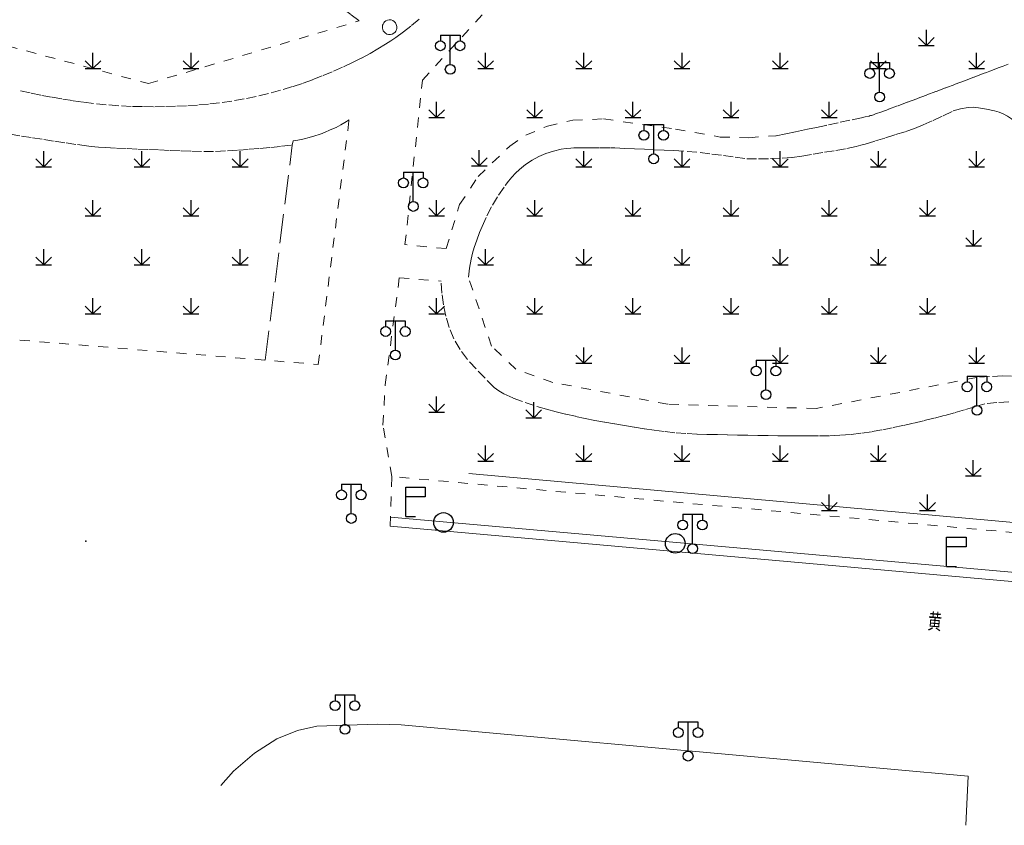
# Model space of a CAD drawing. Extents: x 39508475 to 39522402, y 3783947 to 3795549.
# Tile 106 of 256: x 39514293 to 39514393, y 3794153 to 3794235. Entities that reach past the tile are written whole.
import ezdxf
from ezdxf.enums import TextEntityAlignment as Align

# ---------------------------------------------------------------- set-up
doc = ezdxf.new("R2010")
doc.units = 0
doc.header["$PDSIZE"] = 0.2
doc.linetypes.add('X0', pattern=[4, 3, -1])
doc.linetypes.add('X6', pattern=[2, 1, -1])
doc.layers.get('0').update_dxf_attribs({"linetype": 'CONTINUOUS'})
for name, color, linetype in [('DLSS', 4, 'CONTINUOUS'), ('JCDL_CLKZD', 142, 'CONTINUOUS'), ('JCDL_JMDD_F', 231, 'CONTINUOUS'), ('JCDL_JT_ZJ', 100, 'CONTINUOUS'), ('JCDL_JTD_F', 100, 'CONTINUOUS'), ('ZBTZ', 3, 'CONTINUOUS')]:
    doc.layers.add(name, color=color, linetype=linetype)
for name, color, linetype, lineweight in [('JCDL_JMDX', 1, 'CONTINUOUS', 0), ('JCDL_ZBX', 3, 'CONTINUOUS', 0), ('JCDL_ZBX_F', 7, 'CONTINUOUS', 0)]:
    doc.layers.add(name, color=color, linetype=linetype, lineweight=lineweight)
doc.styles.add('HZ', font='rs', dxfattribs={"width": 0.8, "bigfont": 'hztxt'})
doc.linetypes.add('X19', pattern='A,4.5,[145,symbolx.shx,S=1,R=0,X=0,Y=1],4.5,-0.5,[146,symbolx.shx,S=1,R=0,X=0,Y=0],-0.5', length=10)
doc.linetypes.add('X49', pattern='A,0,[5,symbolt.shx,S=1,R=0,X=0,Y=0],-10', length=10)

# ---------------------------------------------------------------- blocks, each defined once
blk = doc.blocks.new('4564000')
at = {"color": 0}
for p, q in [((0, 3), (2, 3)), ((0, 0), (0, 3)), ((2, 3), (2, 2)), ((2, 2), (0, 2))]:
    blk.add_line(p, q, dxfattribs=at)
at = {"color": 0, "linetype": 'Continuous', "flags": 128}
blk.add_lwpolyline([(0, 0), (1, 0)], dxfattribs=at)
blk = doc.blocks.new('5820000')
at = {"color": 0, "linetype": 'Continuous'}
blk.add_circle((0, 0), 1, dxfattribs=at)
blk = doc.blocks.new('9530003')
at = {"color": 0}
for p, q in [((0, 0), (0, 1.6)), ((-0.8, 0), (0.8, 0))]:
    blk.add_line(p, q, dxfattribs=at)
at = {"color": 0, "linetype": 'Continuous'}
for points in [[(0, 0), (-0.8, 0.8)], [(0, 0), (0.8, 0.8)]]:
    blk.add_lwpolyline(points, dxfattribs=at)
blk = doc.blocks.new('3521000')
at = {"color": 0}
for p, q in [((-1, 3.5), (1, 3.5)), ((0, 0.5), (0, 3.5))]:
    blk.add_line(p, q, dxfattribs=at)
at = {"color": 0, "linetype": 'Continuous', "flags": 128}
for points in [[(-1, 3.5), (-1, 2.9)], [(1, 3.5), (1, 2.9)]]:
    blk.add_lwpolyline(points, dxfattribs=at)
at = {"color": 0}
for centre in [(-1, 2.4), (1, 2.4), (0, 0)]:
    blk.add_circle(centre, 0.5, dxfattribs=at)

msp = doc.modelspace()

# ---------------------------------------------------------------- linework, layer by layer
at = {"layer": 'DLSS', "linetype": 'X6', "lineweight": 0}
for points in [[(39514316.47809, 3794250), (39514316.76321, 3794249.30109), (39514317.27083, 3794248.1312), (39514317.68689, 3794247.20523), (39514318.10643, 3794246.28082), (39514318.52944, 3794245.35799), (39514318.87558, 3794244.6171), (39514319.22968, 3794243.87998), (39514319.76103, 3794242.85428), (39514320.34246, 3794241.85612), (39514320.97255, 3794240.88794), (39514321.64977, 3794239.95212), (39514322.37246, 3794239.05095), (39514323.13883, 3794238.18663), (39514323.89424, 3794237.47268), (39514324.67142, 3794236.78249), (39514325.46962, 3794236.11673), (39514326.28808, 3794235.47602), (39514327.126, 3794234.861)], [(39514333.5609, 3794228.812), (39514347.30595, 3794243.85802), (39514348.25209, 3794250)], [(39514277.793, 3794235.93), (39514305.65913, 3794228.46989), (39514327.126, 3794234.861)], [(39514333.21304, 3794235.01637), (39514332.39054, 3794234.33254), (39514331.63159, 3794233.74073), (39514330.85355, 3794233.17425), (39514330.33305, 3794232.81916), (39514329.80271, 3794232.47893), (39514329.0203, 3794232.00299), (39514328.22878, 3794231.54238), (39514327.33834, 3794231.05827), (39514326.42987, 3794230.6089), (39514325.408, 3794230.13738), (39514324.37896, 3794229.68171), (39514323.343, 3794229.242), (39514322.35428, 3794228.84913), (39514321.3539, 3794228.48701), (39514320.3428, 3794228.15599), (39514319.11541, 3794227.79226), (39514317.87908, 3794227.46017), (39514316.63464, 3794227.15995), (39514315.3989, 3794226.90057), (39514314.15507, 3794226.68334), (39514312.90457, 3794226.50851), (39514311.78811, 3794226.38388), (39514310.66922, 3794226.28326), (39514309.54844, 3794226.2067), (39514308.42626, 3794226.15424), (39514307.29597, 3794226.12353), (39514306.16532, 3794226.11272), (39514305.03465, 3794226.12182), (39514303.90431, 3794226.15082), (39514302.62465, 3794226.21264), (39514301.34718, 3794226.3098), (39514300.07288, 3794226.44221), (39514298.99604, 3794226.57764), (39514297.92143, 3794226.72976), (39514296.8493, 3794226.89854), (39514295.77993, 3794227.08392), (39514294.69381, 3794227.28946), (39514293.61095, 3794227.51152), (39514292.5316, 3794227.75006)], [(39514330.108, 3794233.459), (39514330.29433, 3794233.45527), (39514330.47551, 3794233.49896), (39514330.63917, 3794233.58704), (39514330.77501, 3794233.71387), (39514330.85063, 3794233.82375), (39514330.90577, 3794233.94521), (39514330.93874, 3794234.07445), (39514330.94509, 3794234.27733), (39514330.899, 3794234.475), (39514330.80923, 3794234.64781), (39514330.68101, 3794234.79437), (39514330.532, 3794234.89694), (39514330.36171, 3794234.95797), (39514330.18934, 3794234.97308), (39514330.01871, 3794234.94431), (39514329.84924, 3794234.87005), (39514329.702, 3794234.758), (39514329.61378, 3794234.65437), (39514329.54703, 3794234.53576), (39514329.50423, 3794234.40656), (39514329.48481, 3794234.26228), (39514329.49147, 3794234.11685), (39514329.52398, 3794233.97494), (39514329.5796, 3794233.84472), (39514329.65733, 3794233.72636), (39514329.75473, 3794233.62358), (39514329.91945, 3794233.51571), (39514330.108, 3794233.459)], [(39514393.2069, 3794230.4431), (39514392.70995, 3794230.25289), (39514392.21284, 3794230.0631), (39514391.78516, 3794229.90026), (39514391.35732, 3794229.73786), (39514391.01707, 3794229.60898), (39514390.67676, 3794229.48028), (39514389.71612, 3794229.11725), (39514388.75548, 3794228.75427), (39514387.79481, 3794228.39133), (39514386.83413, 3794228.02844), (39514385.85986, 3794227.66081), (39514384.88534, 3794227.29384), (39514383.91057, 3794226.92754), (39514382.93556, 3794226.56191), (39514381.96029, 3794226.19693), (39514380.98478, 3794225.83262), (39514380.35332, 3794225.60045), (39514379.7197, 3794225.37428), (39514379.50819, 3794225.30143), (39514379.29576, 3794225.23129), (39514379.20984, 3794225.20503), (39514379.12313, 3794225.18153), (39514379.10138, 3794225.17604), (39514379.07962, 3794225.17062), (39514379.05826, 3794225.16536), (39514379.03688, 3794225.16016), (39514378.66577, 3794225.07284), (39514378.29367, 3794224.9898), (39514377.10078, 3794224.73181), (39514375.90749, 3794224.47572), (39514374.71378, 3794224.22155), (39514374.67336, 3794224.21298), (39514374.63294, 3794224.20443), (39514373.70764, 3794224.00873), (39514372.78232, 3794223.81304), (39514372.16441, 3794223.6836), (39514371.54601, 3794223.55653), (39514370.55785, 3794223.35669), (39514369.56921, 3794223.15921)], [(39514331.784, 3794212.073), (39514333.5609, 3794228.812)], [(39514366.595, 3794220.801), (39514367.79742, 3794220.79951), (39514368.99962, 3794220.82289), (39514370.20108, 3794220.87112), (39514371.20828, 3794220.95), (39514372.20957, 3794221.08454), (39514373.3585, 3794221.27341), (39514374.50679, 3794221.46608), (39514375.65444, 3794221.66256), (39514376.80143, 3794221.86283), (39514377.27525, 3794221.95421), (39514377.7459, 3794222.0607), (39514378.20779, 3794222.1799), (39514378.66615, 3794222.31201), (39514379.69751, 3794222.62679), (39514380.72788, 3794222.94476), (39514381.75726, 3794223.26593), (39514382.78564, 3794223.5903), (39514383.67998, 3794223.89968), (39514384.55707, 3794224.25504), (39514385.58527, 3794224.71492), (39514386.60438, 3794225.19464), (39514387.614, 3794225.694)], [(39514387.614, 3794225.694), (39514388.36558, 3794225.89418), (39514389.13243, 3794226.02416), (39514389.66604, 3794226.05313), (39514390.19869, 3794226.01009), (39514391.02232, 3794225.86612), (39514391.83774, 3794225.68121), (39514392.28728, 3794225.54584), (39514392.723, 3794225.371), (39514393.15122, 3794225.14944), (39514393.55448, 3794224.88516), (39514394.28307, 3794224.32169), (39514394.98042, 3794223.71998), (39514395.37612, 3794223.30327), (39514395.70743, 3794222.83373), (39514396.10274, 3794222.09665), (39514396.423, 3794221.324)], [(39514320.395, 3794222.628), (39514320.8836, 3794222.70709), (39514321.36992, 3794222.79912), (39514321.63677, 3794222.86), (39514321.90038, 3794222.93363), (39514322.51715, 3794223.12369), (39514323.13295, 3794223.31687), (39514323.24945, 3794223.35546), (39514323.36489, 3794223.39713), (39514323.47904, 3794223.4418), (39514323.59198, 3794223.48944), (39514324.17763, 3794223.74737), (39514324.76198, 3794224.00825), (39514325.00708, 3794224.12551), (39514325.24631, 3794224.25433), (39514325.67001, 3794224.50312), (39514326.087, 3794224.763)], [(39514322.95233, 3794199.85957), (39514326.087, 3794224.763)], [(39514335.985, 3794211.657), (39514337.34541, 3794216.14709), (39514339.234, 3794219), (39514342.45999, 3794222.10308), (39514344.095, 3794223.213), (39514346.31172, 3794224.13764), (39514348.878, 3794224.754), (39514352.0117, 3794224.86731), (39514359.325, 3794223.838)], [(39514291.58081, 3794223.30667), (39514292.71996, 3794223.12683), (39514293.85935, 3794222.94857), (39514294.99899, 3794222.77186), (39514296.13887, 3794222.59671), (39514297.27898, 3794222.42313), (39514298.41934, 3794222.25111), (39514299.12311, 3794222.15263), (39514299.82871, 3794222.06826), (39514300.55949, 3794221.99946), (39514301.29203, 3794221.95282), (39514302.38954, 3794221.90029), (39514303.48711, 3794221.84914), (39514304.58475, 3794221.79939), (39514305.68245, 3794221.75102), (39514306.78022, 3794221.70403), (39514307.87804, 3794221.65844), (39514308.97591, 3794221.61423), (39514310.07384, 3794221.57141), (39514311.28848, 3794221.54524), (39514312.50332, 3794221.55991), (39514313.71697, 3794221.61539), (39514314.81812, 3794221.68941), (39514315.91853, 3794221.7736), (39514317.01812, 3794221.86797), (39514318.11679, 3794221.97249), (39514319.21445, 3794222.08718), (39514320.311, 3794222.212)], [(39514359.325, 3794223.838), (39514363.87165, 3794223.02318), (39514366.80598, 3794222.95471), (39514369.56921, 3794223.15921)], [(39514320.311, 3794222.212), (39514320.395, 3794222.628)], [(39514338.23996, 3794208.74225), (39514338.35541, 3794209.67307), (39514338.51385, 3794210.59755), (39514338.65023, 3794211.18232), (39514338.82858, 3794211.75567), (39514339.10296, 3794212.52619), (39514339.38397, 3794213.29431), (39514339.50311, 3794213.60557), (39514339.62881, 3794213.91423), (39514340.12864, 3794215.0138), (39514340.69216, 3794216.08213), (39514341.31471, 3794217.11073), (39514341.99682, 3794218.10084), (39514342.32221, 3794218.52248), (39514342.66784, 3794218.92769), (39514343.04813, 3794219.33249), (39514343.447, 3794219.719), (39514344.06152, 3794220.23186), (39514344.7248, 3794220.67986), (39514345.40945, 3794221.04595), (39514346.12858, 3794221.33858), (39514346.9099, 3794221.58473), (39514347.70416, 3794221.78525), (39514348.19218, 3794221.8692), (39514348.686, 3794221.906), (39514348.96737, 3794221.91315), (39514349.24874, 3794221.91975), (39514349.3432, 3794221.92159), (39514349.43767, 3794221.92288), (39514350.02047, 3794221.92747), (39514350.60328, 3794221.92878), (39514351.68064, 3794221.92653), (39514352.758, 3794221.921), (39514352.96361, 3794221.91777), (39514353.16914, 3794221.91083), (39514354.17005, 3794221.86777), (39514355.17095, 3794221.8243), (39514356.17183, 3794221.78041), (39514357.17269, 3794221.73611), (39514358.17354, 3794221.6914), (39514359.17436, 3794221.64627), (39514360.5087, 3794221.56303), (39514361.83943, 3794221.43438), (39514363.03052, 3794221.29297), (39514364.22022, 3794221.14026), (39514365.40842, 3794220.97627), (39514366.595, 3794220.801)], [(39514335.985, 3794211.657), (39514331.784, 3794212.073)], [(39514330.28665, 3794183.40436), (39514330.447, 3794188.441), (39514329.538, 3794193.688), (39514329.778, 3794197.796), (39514331.206, 3794208.695)], [(39514331.206, 3794208.695), (39514335.469, 3794208.34)], [(39514390.85, 3794195.861), (39514389.81517, 3794195.54026), (39514388.77672, 3794195.23146), (39514387.73478, 3794194.93463), (39514386.68949, 3794194.64982), (39514385.64099, 3794194.37706), (39514384.58943, 3794194.1164), (39514383.53493, 3794193.86785), (39514382.47764, 3794193.63146), (39514381.41769, 3794193.40726), (39514380.35524, 3794193.19528), (39514379.29019, 3794193.00683), (39514378.21964, 3794192.85265), (39514377.1447, 3794192.73291), (39514376.06646, 3794192.64773), (39514374.98605, 3794192.59719), (39514373.90457, 3794192.58135), (39514372.87151, 3794192.58399), (39514371.83845, 3794192.58899), (39514370.80541, 3794192.59637), (39514369.77239, 3794192.60612), (39514368.73939, 3794192.61823), (39514367.70642, 3794192.63272), (39514366.67349, 3794192.64958), (39514365.6406, 3794192.66881), (39514364.60776, 3794192.69041), (39514363.57497, 3794192.71438), (39514362.54224, 3794192.74073), (39514361.50957, 3794192.76944), (39514360.39223, 3794192.82077), (39514359.27728, 3794192.91), (39514358.166, 3794193.037), (39514357.15536, 3794193.17407), (39514356.14586, 3794193.3193), (39514355.13756, 3794193.47268), (39514354.13054, 3794193.6342), (39514353.12486, 3794193.80385), (39514352.12058, 3794193.98163), (39514351.11776, 3794194.16751), (39514350.12487, 3794194.36392), (39514349.13523, 3794194.57616), (39514348.14911, 3794194.80416), (39514347.16676, 3794195.04787), (39514346.18841, 3794195.30724), (39514344.95797, 3794195.66979), (39514343.74253, 3794196.07983), (39514342.78022, 3794196.45191), (39514341.837, 3794196.87), (39514341.33397, 3794197.15896), (39514340.88343, 3794197.5244), (39514339.94466, 3794198.44765), (39514339.03508, 3794199.39968), (39514338.15558, 3794200.37956), (39514337.39848, 3794201.37374), (39514336.7768, 3794202.45777), (39514336.30106, 3794203.61332), (39514335.95941, 3794204.76797), (39514335.70597, 3794205.94514), (39514335.54219, 3794207.13809), (39514335.469, 3794208.34)], [(39514390.0328, 3794198.53909), (39514373.66354, 3794195.37096), (39514358.56802, 3794195.80799), (39514346.82828, 3794198.03314), (39514343.07761, 3794199.38016), (39514340.6036, 3794201.73867), (39514338.23996, 3794208.74225)], [(39514280.614, 3794203.321), (39514322.95233, 3794199.85957)], [(39514393.56274, 3794198.68144), (39514392.63093, 3794198.68433), (39514391.33061, 3794198.63425), (39514390.0328, 3794198.53909)], [(39514393.26928, 3794196.05582), (39514392.05824, 3794195.97576), (39514390.85, 3794195.861)], [(39514479.627, 3794175.005), (39514330.447, 3794188.441)]]:
    msp.add_lwpolyline(points, dxfattribs=at)
at = {"layer": 'DLSS', "linetype": 'Continuous', "lineweight": 20}
for points in [[(39514500, 3794168.28932), (39514330.28665, 3794183.40436)], [(39514388.907, 3794152.92), (39514389.159, 3794157.911), (39514331.413, 3794163.157), (39514328.9651, 3794163.2344), (39514322.8147, 3794163.0291), (39514320.851, 3794162.5741), (39514318.7497, 3794161.7231), (39514316.4645, 3794160.2766), (39514314.3101, 3794158.4411), (39514313.01684, 3794156.98482)]]:
    msp.add_lwpolyline(points, dxfattribs=at)
at = {"layer": 'JCDL_CLKZD'}
msp.add_point((39514299.289, 3794181.866), dxfattribs=at)
at = {"layer": 'JCDL_JMDX', "color": 6, "linetype": 'X19', "lineweight": 0}
msp.add_lwpolyline([(39514338.303, 3794188.737), (39514474.925, 3794176.473)], dxfattribs=at)
at = {"layer": 'JCDL_ZBX', "color": 114, "linetype": 'X49', "lineweight": 0, "true_color": 0x009944}
msp.add_lwpolyline([(39514500, 3794169.16128), (39514406.20528, 3794177.57492), (39514330.31559, 3794184.31343)], dxfattribs=at)
at = {"layer": 'JCDL_ZBX_F', "color": 114, "linetype": 'X0', "lineweight": 0, "true_color": 0x009944}
msp.add_lwpolyline([(39514317.553, 3794200.301), (39514320.311, 3794222.212)], dxfattribs=at)

# ---------------------------------------------------------------- block references
at = {"layer": 'JCDL_JMDD_F'}
for p in [(39514336.392, 3794229.916), (39514380.12484, 3794227.0998), (39514357.11359, 3794220.80349), (39514332.629, 3794215.955), (39514330.81, 3794200.817), (39514368.553, 3794196.785), (39514390.036, 3794195.183), (39514326.31701, 3794184.177), (39514361.07201, 3794181.099), (39514325.671, 3794162.709), (39514360.62299, 3794159.96899)]:
    msp.add_blockref('3521000', p, dxfattribs=at)
at = {"layer": 'JCDL_JTD_F'}
for name, p in [('4564000', (39514331.85587, 3794184.36896)), ('5820000', (39514335.70833, 3794183.77311)), ('5820000', (39514359.314, 3794181.637)), ('4564000', (39514386.95329, 3794179.28115))]:
    msp.add_blockref(name, p, dxfattribs=at)
at = {"layer": 'ZBTZ'}
for p in [(39514384.88872, 3794232.34984), (39514300, 3794230), (39514310, 3794230), (39514340, 3794230), (39514350, 3794230), (39514360, 3794230), (39514370, 3794230), (39514380, 3794230), (39514390, 3794230), (39514335, 3794225), (39514345, 3794225), (39514355, 3794225), (39514365, 3794225), (39514375, 3794225), (39514295, 3794220), (39514305, 3794220), (39514315, 3794220), (39514339.34715, 3794220.1002), (39514350, 3794220), (39514360, 3794220), (39514370, 3794220), (39514380, 3794220), (39514390, 3794220), (39514300, 3794215), (39514310, 3794215), (39514335, 3794215), (39514345, 3794215), (39514355, 3794215), (39514365, 3794215), (39514375, 3794215), (39514385, 3794215), (39514389.70074, 3794211.94743), (39514295, 3794210), (39514305, 3794210), (39514315, 3794210), (39514340, 3794210), (39514350, 3794210), (39514360, 3794210), (39514370, 3794210), (39514380, 3794210), (39514300, 3794205), (39514310, 3794205), (39514335, 3794205), (39514345, 3794205), (39514355, 3794205), (39514365, 3794205), (39514375, 3794205), (39514385, 3794205), (39514350, 3794200), (39514360, 3794200), (39514370, 3794200), (39514380, 3794200), (39514390, 3794200), (39514335, 3794195), (39514344.90531, 3794194.42878), (39514340, 3794190), (39514350, 3794190), (39514360, 3794190), (39514370, 3794190), (39514380, 3794190), (39514389.66321, 3794188.51029), (39514375, 3794185), (39514385, 3794185)]:
    msp.add_blockref('9530003', p, dxfattribs=at)

# ---------------------------------------------------------------- texts
at = {"layer": 'JCDL_JT_ZJ', "lineweight": 0, "style": 'HZ', "width": 0.8}
msp.add_text('黄         河          南             路', height=1.8, rotation=355.3716752, dxfattribs=at).set_placement((39514384.90956, 3794172.24166), align=Align.BOTTOM_LEFT)

doc.saveas('drawing.dxf')
